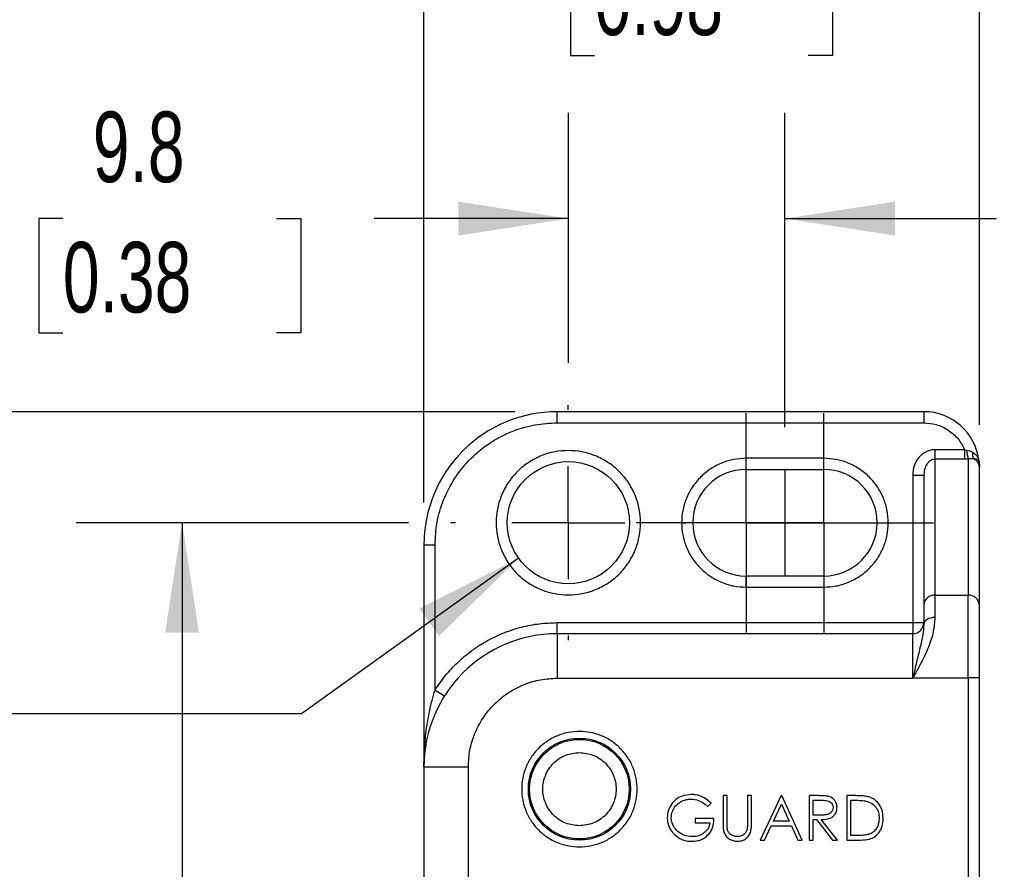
# Model space of a CAD drawing. Header units: millimetres. Extents: x 10 to 410, y 10 to 314.
# Tile 5 of 18: x 51 to 95, y 205 to 243. Entities that reach past the tile are written whole.
import ezdxf

# ---------------------------------------------------------------- set-up
doc = ezdxf.new("R2010")
doc.units = ezdxf.units.MM
doc.header["$LTSCALE"] = 1.5
doc.linetypes.add('CENTERX2', pattern=[20.32, 12.7, -2.54, 2.54, -2.54])
doc.layers.add('CENTER', color=40, linetype='CENTERX2')
doc.layers.add('DIMENSIONS', color=140, linetype='Continuous', lineweight=25)
doc.styles.add('SLDTEXTSTYLE0', font='TXT', dxfattribs={"width": 0.7})
doc.dimstyles.new('SLDDIMSTYLE0', dxfattribs={"dimtxt": 3.237012, "dimasz": 4.953, "dimexe": 0, "dimexo": 0.0625, "dimgap": 0.809253, "dimtad": 0, "dimtih": 1, "dimtoh": 1, "dimrnd": 1e-09, "dimzin": 12, "dimdsep": 46, "dimtxsty": 'SLDTEXTSTYLE0', "dimsah": 1, "dimcen": 0.09, "dimadec": 0, "dimazin": 3, "dimtfac": 1, "dimtmove": 0, "dimatfit": 0, "dimfxl": 0, "dimfrac": 2, "dimtolj": 1, "dimtzin": 12, "dimarcsym": 0})
doc.dimstyles.new('SLDDIMSTYLE1', dxfattribs={"dimtxt": 3.237012, "dimasz": 4.953, "dimexe": 0, "dimexo": 0.0625, "dimgap": 0.809253, "dimtad": 0, "dimtih": 1, "dimtoh": 1, "dimrnd": 1e-09, "dimzin": 4, "dimdsep": 46, "dimtxsty": 'SLDTEXTSTYLE0', "dimsah": 1, "dimcen": 0.09, "dimadec": 0, "dimazin": 1, "dimtfac": 1, "dimtofl": 0, "dimtmove": 0, "dimatfit": 3, "dimfxl": 0, "dimfrac": 2, "dimtolj": 1, "dimtzin": 12, "dimarcsym": 0})
doc.dimstyles.new('SLDDIMSTYLE2', dxfattribs={"dimtxt": 3.237012, "dimasz": 4.953, "dimexe": 0, "dimexo": 0.0625, "dimgap": 0.809253, "dimtad": 0, "dimtih": 1, "dimtoh": 1, "dimrnd": 1e-09, "dimzin": 4, "dimdsep": 46, "dimtxsty": 'SLDTEXTSTYLE0', "dimsah": 1, "dimcen": 0.09, "dimadec": 0, "dimazin": 1, "dimtfac": 1, "dimtmove": 0, "dimatfit": 0, "dimfxl": 0, "dimfrac": 2, "dimtolj": 1, "dimtzin": 12, "dimarcsym": 0})
doc.dimstyles.new('SLDDIMSTYLE3', dxfattribs={"dimtxt": 3.237012, "dimasz": 4.953, "dimexe": 0, "dimexo": 0.0625, "dimgap": 0.809253, "dimtad": 0, "dimtih": 1, "dimtoh": 1, "dimrnd": 1e-09, "dimzin": 12, "dimdsep": 46, "dimtxsty": 'SLDTEXTSTYLE0', "dimsah": 1, "dimcen": 0, "dimadec": 0, "dimazin": 3, "dimtfac": 1, "dimtofl": 0, "dimtmove": 0, "dimatfit": 3, "dimfxl": 0, "dimfrac": 2, "dimtolj": 1, "dimtzin": 12, "dimarcsym": 0})

# ---------------------------------------------------------------- blocks, each defined once
blk = doc.blocks.new('SW_BROKEN_VIEW_0')
at = {"color": 0, "linetype": 'CENTERX2'}
blk.add_line((0, 0), (0, -4.8), dxfattribs=at)
blk = doc.blocks.new('_D')
at = {"layer": 'DIMENSIONS'}
for p, q in [((75.491, 227.494), (75.491, 238.758)), ((85.241, 224.604), (85.241, 238.758)), ((52.739, 233.996), (51.652, 233.996)), ((51.652, 233.996), (51.652, 228.851)), ((62.358, 233.996), (63.445, 233.996)), ((63.445, 233.996), (63.445, 228.851)), ((75.491, 233.996), (66.745, 233.996)), ((85.241, 233.996), (94.766, 233.996)), ((51.652, 228.851), (52.739, 228.851)), ((63.445, 228.851), (62.358, 228.851))]:
    blk.add_line(p, q, dxfattribs=at)
for points in [[(75.491, 233.996), (70.538, 234.758), (70.538, 233.234)], [(85.241, 233.996), (90.194, 233.234), (90.194, 234.758)]]:
    blk.add_solid(points, dxfattribs=at)
at = {"layer": 'DIMENSIONS', "char_height": 3.175, "attachment_point": 1, "style": 'SLDTEXTSTYLE0'}
for s, insert in [('9.8', (54.086, 238.813)), ('0.38', (52.739, 232.944))]:
    blk.add_mtext(s, dxfattribs=dict(at, insert=insert))
blk = doc.blocks.new('_D_1')
at = {"layer": 'DIMENSIONS'}
for p, q in [((68.296, 220.299), (53.341, 220.299)), ((58.104, 220.299), (58.104, 190.206)), ((53.294, 184.337), (52.207, 184.337)), ((52.207, 184.337), (52.207, 179.192)), ((62.913, 184.337), (64, 184.337)), ((64, 184.337), (64, 179.192)), ((52.207, 179.192), (53.294, 179.192)), ((64, 179.192), (62.913, 179.192)), ((58.104, 142.299), (58.104, 178.467)), ((76.646, 142.299), (53.341, 142.299))]:
    blk.add_line(p, q, dxfattribs=at)
for points in [[(58.104, 220.299), (57.342, 215.346), (58.866, 215.346)], [(58.104, 142.299), (58.866, 147.252), (57.342, 147.252)]]:
    blk.add_solid(points, dxfattribs=at)
at = {"layer": 'DIMENSIONS', "char_height": 3.175, "attachment_point": 1, "style": 'SLDTEXTSTYLE0'}
for s, insert in [('78.0', (53.294, 189.154)), ('3.07', (53.294, 183.285))]:
    blk.add_mtext(s, dxfattribs=dict(at, insert=insert))
blk = doc.blocks.new('_D_2')
at = {"layer": 'DIMENSIONS'}
for p, q in [((73.086, 225.299), (38.205, 225.299)), ((42.967, 225.299), (42.967, 190.206)), ((38.158, 184.337), (37.071, 184.337)), ((37.071, 184.337), (37.071, 179.192)), ((47.777, 184.337), (48.864, 184.337)), ((48.864, 184.337), (48.864, 179.192)), ((37.071, 179.192), (38.158, 179.192)), ((48.864, 179.192), (47.777, 179.192)), ((42.967, 137.299), (42.967, 178.467)), ((73.086, 137.299), (38.205, 137.299))]:
    blk.add_line(p, q, dxfattribs=at)
for points in [[(42.967, 225.299), (42.205, 220.346), (43.729, 220.346)], [(42.967, 137.299), (43.729, 142.252), (42.205, 142.252)]]:
    blk.add_solid(points, dxfattribs=at)
at = {"layer": 'DIMENSIONS', "char_height": 3.175, "attachment_point": 1, "style": 'SLDTEXTSTYLE0'}
for s, insert in [('88.0', (38.158, 189.154)), ('3.46', (38.158, 183.285))]:
    blk.add_mtext(s, dxfattribs=dict(at, insert=insert))
blk = doc.blocks.new('_D_3')
at = {"layer": 'DIMENSIONS'}
for p, q in [((68.991, 221.204), (68.991, 251.248)), ((93.991, 224.704), (93.991, 251.248)), ((68.991, 246.486), (59.466, 246.486)), ((76.67, 246.486), (75.583, 246.486)), ((75.583, 246.486), (75.583, 241.341)), ((86.289, 246.486), (87.376, 246.486)), ((87.376, 246.486), (87.376, 241.341)), ((93.991, 246.486), (103.516, 246.486)), ((75.583, 241.341), (76.67, 241.341)), ((87.376, 241.341), (86.289, 241.341))]:
    blk.add_line(p, q, dxfattribs=at)
for points in [[(68.991, 246.486), (64.038, 247.248), (64.038, 245.724)], [(93.991, 246.486), (98.944, 245.724), (98.944, 247.248)]]:
    blk.add_solid(points, dxfattribs=at)
at = {"layer": 'DIMENSIONS', "char_height": 3.175, "attachment_point": 1, "style": 'SLDTEXTSTYLE0'}
for s, insert in [('25.0', (76.67, 251.303)), ('0.98', (76.67, 245.434))]:
    blk.add_mtext(s, dxfattribs=dict(at, insert=insert))
blk = doc.blocks.new('_D_4')
at = {"layer": 'DIMENSIONS'}
for p, q in [((73.255, 218.698), (63.478, 211.698)), ((26.193, 216.399), (25.106, 216.399)), ((25.106, 216.399), (25.106, 211.255)), ((35.812, 216.399), (36.899, 216.399)), ((36.899, 216.399), (36.899, 211.255)), ((63.478, 211.698), (40.367, 211.698)), ((25.106, 211.255), (26.193, 211.255)), ((36.899, 211.255), (35.812, 211.255))]:
    blk.add_line(p, q, dxfattribs=at)
blk.add_solid([(73.255, 218.698), (68.784, 216.435), (69.671, 215.195)], dxfattribs=at)
at = {"layer": 'DIMENSIONS', "char_height": 3.175, "attachment_point": 1, "style": 'SLDTEXTSTYLE0'}
for s, insert in [('%%c', (25.096, 221.217)), ('5.5', (29.983, 221.217)), ('0.22', (26.193, 215.347)), ('(2X)', (26.284, 209.478))]:
    blk.add_mtext(s, dxfattribs=dict(at, insert=insert))
blk = doc.blocks.new('SW_CENTERMARKSYMBOL_0')
at = {"layer": 'CENTER', "color": 0}
for p, q in [((0, 5.08), (0, 5.29)), ((0, 0), (0, 2.54)), ((-5.08, 0), (-5.29, 0)), ((0, 0), (-2.54, 0)), ((0, 0), (0, -2.54)), ((0, 0), (2.54, 0)), ((5.08, 0), (5.29, 0)), ((0, -5.08), (0, -5.29))]:
    blk.add_line(p, q, dxfattribs=at)
blk = doc.blocks.new('SW_CENTERMARKSYMBOL_1')
at = {"layer": 'CENTER', "color": 0}
for p, q in [((0, 2.54), (0, 4.94)), ((0, 0), (0, 2.54)), ((-2.54, 0), (-4.94, 0)), ((0, 0), (-2.54, 0)), ((0, 0), (0, -2.54)), ((0, 0), (2.54, 0)), ((2.54, 0), (4.94, 0)), ((0, -2.54), (0, -4.94))]:
    blk.add_line(p, q, dxfattribs=at)
blk = doc.blocks.new('SW_CENTERMARKSYMBOL_2')
at = {"layer": 'CENTER', "color": 0}
for p, q in [((0, 2.54), (0, 4.94)), ((0, 0), (0, 2.54)), ((-2.54, 0), (-4.94, 0)), ((0, 0), (-2.54, 0)), ((0, 0), (0, -2.54)), ((0, 0), (2.54, 0)), ((2.54, 0), (4.94, 0)), ((0, -2.54), (0, -4.94))]:
    blk.add_line(p, q, dxfattribs=at)

msp = doc.modelspace()

# ---------------------------------------------------------------- linework, layer by layer
for p, q in [((91.490621, 225.299355), (74.990621, 225.299355)), ((74.990621, 224.799354), (74.990621, 225.299355)), ((91.490621, 225.299355), (91.490621, 224.799354)), ((74.990621, 224.799354), (91.490621, 224.799354)), ((91.990621, 223.588031), (91.990621, 223.155018)), ((93.328553, 223.588031), (91.990621, 223.588031)), ((93.328553, 223.588031), (93.328553, 223.155018)), ((93.328553, 223.588031), (93.419831, 223.566618)), ((86.990622, 223.199352), (83.490622, 223.199352)), ((83.490622, 222.699355), (83.490622, 223.199352)), ((86.990622, 222.699355), (86.990622, 223.199352)), ((93.328553, 223.155018), (91.990621, 223.155018)), ((91.990621, 223.155018), (91.990621, 217.035103)), ((93.490622, 223.161757), (93.328553, 223.155018)), ((93.490622, 223.161757), (93.490622, 217.035103)), ((93.976627, 223.06351), (93.990622, 222.799353)), ((83.490622, 222.699355), (86.990622, 222.699355)), ((93.990622, 216.602091), (93.990622, 222.799353)), ((90.990621, 222.433329), (90.990621, 215.799354)), ((90.990621, 222.433329), (91.490621, 222.433329)), ((91.490621, 222.433329), (91.490621, 216.602091)), ((68.990621, 219.299354), (69.490621, 219.299354)), ((68.990621, 219.299354), (68.990621, 209.299352)), ((69.490621, 212.763455), (69.490621, 219.299354)), ((83.490622, 217.399355), (83.490622, 217.899352)), ((86.990622, 217.899352), (83.490622, 217.899352)), ((86.990622, 217.899352), (86.990622, 217.399355)), ((83.490622, 217.399355), (86.990622, 217.399355)), ((91.990621, 217.035103), (91.990621, 216.031618)), ((91.990621, 217.035103), (93.490622, 217.035103)), ((93.490622, 213.311195), (93.490622, 217.035103)), ((91.490621, 216.602091), (91.490621, 215.715293)), ((93.990622, 213.311195), (93.990622, 216.602091)), ((74.990621, 215.299353), (74.990621, 215.799354)), ((74.990621, 215.799354), (90.990621, 215.799354)), ((90.990621, 215.799354), (91.490621, 215.799354)), ((90.990621, 215.799354), (90.990621, 215.299353)), ((74.990621, 215.299353), (74.990621, 213.299353)), ((90.990621, 215.299353), (74.990621, 215.299353)), ((90.990621, 213.299353), (90.990621, 215.299353)), ((74.990621, 213.299353), (90.990621, 213.299353)), ((91.000289, 213.311195), (93.490622, 213.311195)), ((93.490622, 213.311195), (93.490622, 149.287513)), ((93.990622, 213.311195), (93.490622, 213.311195)), ((93.990622, 149.287513), (93.990622, 213.311195)), ((68.990621, 209.299352), (68.990621, 147.799354)), ((68.990621, 209.299352), (70.990622, 209.299352)), ((70.990622, 147.799354), (70.990622, 209.299352)), ((82.456271, 208.006784), (82.456271, 206.798851)), ((82.635758, 208.006784), (82.456271, 208.006784)), ((82.635758, 206.80847), (82.635758, 208.006784)), ((83.738322, 208.006784), (83.558835, 208.006784)), ((83.558835, 208.006784), (83.558835, 206.80847)), ((83.738322, 206.798851), (83.738322, 208.006784)), ((85.071656, 208.006784), (84.122938, 206.006788)), ((85.097297, 208.006784), (85.071656, 208.006784)), ((86.020373, 206.006788), (85.097297, 208.006784)), ((86.328066, 208.006784), (86.328066, 206.006788)), ((86.728306, 208.006784), (86.328066, 208.006784)), ((88.42422, 208.006784), (88.020374, 208.006784)), ((88.020374, 208.006784), (88.020374, 206.006788)), ((81.763963, 207.519606), (81.917809, 207.66544)), ((84.720293, 206.852939), (85.082473, 207.616962)), ((85.082473, 207.616962), (85.435037, 206.852939)), ((86.507553, 207.801659), (86.882553, 207.801659)), ((86.507553, 207.134992), (86.507553, 207.801659)), ((88.199861, 206.211913), (88.199861, 207.801659)), ((88.199861, 207.801659), (88.340486, 207.801659)), ((82.046015, 206.981145), (81.199861, 206.981145)), ((81.199861, 206.981145), (81.199861, 206.776015)), ((86.873739, 207.132187), (86.507553, 207.134992)), ((81.199861, 206.776015), (81.866527, 206.776015)), ((84.318851, 206.006788), (84.622938, 206.647813)), ((84.622938, 206.647813), (85.529588, 206.647813)), ((85.435037, 206.852939), (84.720293, 206.852939)), ((85.529588, 206.647813), (85.825261, 206.006788)), ((86.507553, 206.006788), (86.507553, 206.929862)), ((86.507553, 206.929862), (86.653386, 206.929862)), ((86.653386, 206.929862), (87.388162, 206.006788)), ((87.610117, 206.006788), (86.875342, 206.929862)), ((88.429428, 206.211913), (88.199861, 206.211913)), ((84.122938, 206.006788), (84.318851, 206.006788)), ((85.825261, 206.006788), (86.020373, 206.006788)), ((86.328066, 206.006788), (86.507553, 206.006788)), ((87.388162, 206.006788), (87.610117, 206.006788)), ((88.020374, 206.006788), (88.640165, 206.006788))]:
    msp.add_line(p, q)
at = {"flags": 128}
for points in [[(91.990621, 216.031618), (91.893077, 216.025542), (91.79928, 216.007542), (91.712837, 215.978309), (91.637068, 215.93897), (91.574886, 215.891033), (91.528682, 215.836346), (91.500229, 215.777006), (91.490621, 215.715293)], [(69.490621, 212.763455), (69.57316, 212.711468), (69.652526, 212.661482), (69.725671, 212.615412), (69.789782, 212.575033), (69.842397, 212.541893), (69.881494, 212.517269), (69.905569, 212.502107), (69.913699, 212.496985)]]:
    msp.add_lwpolyline(points, dxfattribs=at)
for centre, radius in [((75.490622, 220.299353), 2.749999), ((75.990623, 208.299353), 2.299999), ((75.990622, 208.299355), 2.241608)]:
    msp.add_circle(centre, radius)
for centre, radius, start, end in [((74.990621, 219.299354), 6, 90.0000004, 180.0000085), ((91.490618, 222.799351), 2.500003, 6.0653859, 89.9999334), ((95.40505, 223.705118), 1.990044, 183.9908164, 195.8452283), ((94.247615, 223.406404), 0.564728, 173.3135128, 203.7196546), ((93.562059, 222.784939), 0.428805, 1.9263825, 66.8567426), ((83.490623, 220.299354), 2.400002, 90.0000354, 269.9999646), ((86.99062, 220.299354), 2.400002, 270.0000445, 89.9999555), ((91.959372, 216.566006), 0.470138, 86.1888163, 175.5979822), ((93.521871, 216.566006), 0.470137, 4.4019709, 93.8112306), ((90.990618, 215.799357), 0.500004, 270.0004098, 359.9996969), ((74.990623, 209.299351), 6.000002, 90.0000166, 179.9999923)]:
    msp.add_arc(centre, radius, start, end)
for points, knots in [([(69.490621, 219.299354), (69.508466, 219.634807), (69.545223, 220.325808), (69.851213, 221.35087), (70.358664, 222.336568), (71.073881, 223.216145), (71.809368, 223.813322), (72.456204, 224.191495), (73.117315, 224.491172), (73.964257, 224.745009), (74.655197, 224.781593), (74.990621, 224.799354)], [0, 0, 0, 0, 0.116496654, 0.239971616, 0.368580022, 0.499917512, 0.631254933, 0.695611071, 0.760028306, 0.883503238, 1, 1, 1, 1]), ([(91.490621, 224.799354), (91.680782, 224.783634), (92.06947, 224.751505), (92.605693, 224.49124), (93.056318, 224.101102), (93.23912, 223.756582), (93.328553, 223.588031)], [0, 0, 0, 0, 0.244618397, 0.500000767, 0.755382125, 1, 1, 1, 1]), ([(75.490622, 223.549355), (75.286414, 223.538489), (74.877911, 223.516754), (74.271197, 223.332416), (73.69318, 223.036305), (73.177137, 222.61307), (72.824879, 222.183187), (72.601478, 221.80089), (72.425289, 221.413395), (72.278183, 220.912127), (72.221839, 220.299551), (72.27819, 219.686676), (72.456081, 219.079973), (72.754071, 218.501916), (73.176796, 217.985844), (73.606801, 217.633688), (73.989082, 217.410073), (74.376625, 217.234708), (74.87788, 217.081736), (75.286345, 217.060149), (75.490622, 217.049353)], [0, 0, 0, 0, 0.059978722, 0.119983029, 0.18494379, 0.249956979, 0.314917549, 0.347288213, 0.380015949, 0.439981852, 0.499999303, 0.559965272, 0.619983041, 0.684943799, 0.749956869, 0.814917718, 0.847288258, 0.880016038, 0.939995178, 1, 1, 1, 1]), ([(75.490622, 217.049353), (75.694829, 217.060218), (76.103332, 217.081953), (76.710046, 217.266291), (77.288063, 217.562402), (77.804106, 217.985638), (78.156364, 218.415521), (78.379766, 218.797817), (78.555954, 219.185312), (78.70306, 219.686581), (78.759404, 220.299157), (78.703054, 220.912033), (78.525162, 221.518734), (78.227172, 222.096791), (77.804447, 222.612863), (77.374442, 222.965019), (76.992161, 223.188634), (76.604619, 223.363999), (76.103363, 223.516971), (75.694898, 223.538559), (75.490622, 223.549355)], [0, 0, 0, 0, 0.059978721, 0.119983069, 0.184943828, 0.24995698, 0.314917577, 0.347288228, 0.380015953, 0.439981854, 0.499999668, 0.559965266, 0.619983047, 0.684943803, 0.749956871, 0.814917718, 0.847288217, 0.880015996, 0.939995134, 1, 1, 1, 1]), ([(91.990621, 223.588031), (91.927695, 223.584125), (91.801033, 223.576263), (91.613538, 223.510129), (91.434993, 223.403861), (91.222208, 223.200693), (91.031405, 222.872489), (91.004013, 222.577533), (90.990621, 222.433329)], [0, 0, 0, 0, 0.111565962, 0.224567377, 0.349362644, 0.478076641, 0.744831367, 1, 1, 1, 1]), ([(93.419831, 223.566618), (93.462226, 223.558151), (93.555611, 223.539502), (93.64042, 223.495943), (93.686728, 223.472159)], [0, 0, 0, 0, 0.4539745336, 1, 1, 1, 1]), ([(93.686728, 223.472159), (93.744707, 223.431248), (93.841681, 223.362819), (93.94298, 223.21782), (93.964901, 223.117285), (93.976627, 223.06351)], [0, 0, 0, 0, 0.40881409, 0.683778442, 1, 1, 1, 1]), ([(83.490622, 223.199352), (83.30841, 223.189658), (82.9439, 223.170264), (82.402534, 223.005783), (81.886759, 222.741563), (81.426296, 222.363915), (81.111968, 221.980328), (80.912626, 221.639201), (80.755406, 221.293439), (80.624141, 220.846146), (80.573862, 220.299549), (80.624142, 219.752665), (80.782871, 219.211308), (81.048772, 218.695494), (81.425963, 218.235004), (81.809661, 217.920771), (82.150773, 217.721239), (82.496582, 217.56475), (82.943862, 217.428244), (83.308339, 217.408986), (83.490622, 217.399355)], [0, 0, 0, 0, 0.059977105, 0.119983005, 0.184940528, 0.249956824, 0.314914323, 0.347285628, 0.380015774, 0.439978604, 0.499999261, 0.559962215, 0.619983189, 0.684940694, 0.74995699, 0.814914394, 0.847285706, 0.880015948, 0.939993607, 1, 1, 1, 1]), ([(86.990622, 217.399355), (87.172833, 217.40905), (87.537343, 217.428444), (88.07871, 217.592924), (88.594484, 217.857144), (89.054948, 218.234793), (89.369274, 218.61838), (89.568617, 218.959506), (89.725837, 219.305268), (89.857103, 219.752562), (89.907381, 220.29916), (89.857101, 220.846043), (89.698373, 221.3874), (89.432471, 221.903213), (89.055281, 222.363703), (88.671582, 222.677937), (88.33047, 222.877468), (87.984662, 223.033958), (87.537382, 223.170463), (87.172904, 223.189721), (86.990622, 223.199352)], [0, 0, 0, 0, 0.0599771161, 0.1199830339, 0.1849405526, 0.2499568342, 0.3149142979, 0.3472856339, 0.3800157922, 0.4399786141, 0.4999996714, 0.5599622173, 0.6199831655, 0.6849406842, 0.7499569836, 0.8149143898, 0.8472857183, 0.880015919, 0.9399935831, 1, 1, 1, 1]), ([(91.990621, 223.155018), (91.959046, 223.152409), (91.89378, 223.147017), (91.799346, 223.104414), (91.71032, 223.036893), (91.602673, 222.907914), (91.510237, 222.702166), (91.497153, 222.522847), (91.490621, 222.433329)], [0, 0, 0, 0, 0.097980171, 0.2025211, 0.316824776, 0.443295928, 0.722084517, 1, 1, 1, 1]), ([(93.730593, 223.179236), (93.690681, 223.179429), (93.610241, 223.179818), (93.530698, 223.167808), (93.490622, 223.161757)], [0, 0, 0, 0, 0.496163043, 1, 1, 1, 1]), ([(93.976627, 223.06351), (93.95641, 223.093304), (93.920519, 223.146199), (93.823773, 223.169894), (93.763956, 223.175891), (93.730593, 223.179236)], [0, 0, 0, 0, 0.363219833, 0.644827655, 1, 1, 1, 1]), ([(91.990621, 216.031618), (91.973943, 215.821665), (91.937528, 215.363281), (91.705399, 214.681736), (91.438511, 214.107095), (91.212563, 213.686875), (91.092316, 213.470388), (91.028437, 213.355892), (91.007361, 213.322425), (91.000289, 213.311195)], [0, 0, 0, 0, 0.215364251, 0.470197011, 0.732295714, 0.865548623, 0.959432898, 0.986387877, 1, 1, 1, 1]), ([(69.490621, 212.763455), (69.641957, 212.985863), (69.94458, 213.430608), (70.505485, 214.025852), (71.137111, 214.55695), (71.841219, 215.005337), (72.595733, 215.362052), (73.381825, 215.613475), (74.184266, 215.77075), (74.721865, 215.78982), (74.990621, 215.799354)], [0, 0, 0, 0, 0.123002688, 0.245966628, 0.373022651, 0.500000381, 0.627056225, 0.754033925, 0.877036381, 1, 1, 1, 1]), ([(91.490621, 215.715293), (91.478392, 215.56634), (91.449355, 215.21265), (91.313, 214.649682), (91.188529, 214.117811), (91.088056, 213.698078), (91.034078, 213.472959), (91.005844, 213.356942), (90.998424, 213.326735), (90.996374, 213.318613), (90.99575, 213.316183), (90.995533, 213.315415), (90.995456, 213.31514)], [0, 0, 0, 0, 0.182506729, 0.433363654, 0.706344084, 0.850938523, 0.960993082, 0.989408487, 0.996933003, 0.999023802, 0.999651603, 1, 1, 1, 1]), ([(70.990622, 209.299352), (71.004017, 209.550679), (71.030812, 210.053418), (71.256494, 210.797731), (71.621844, 211.508262), (72.142103, 212.147928), (72.676966, 212.58221), (73.147378, 212.857293), (73.621573, 213.072035), (74.236512, 213.259442), (74.739222, 213.286047), (74.990621, 213.299353)], [0, 0, 0, 0, 0.11997016, 0.239981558, 0.368584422, 0.499917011, 0.631249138, 0.695591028, 0.760017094, 0.879987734, 1, 1, 1, 1]), ([(68.990621, 209.299352), (68.994428, 209.539784), (69.001307, 209.974269), (69.048847, 210.554675), (69.115951, 211.120914), (69.212158, 211.685625), (69.341384, 212.260628), (69.443955, 212.606221), (69.490621, 212.763455)], [0, 0, 0, 0, 0.20530398, 0.371005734, 0.497058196, 0.692196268, 0.859959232, 1, 1, 1, 1]), ([(75.990622, 210.899353), (75.827265, 210.890659), (75.500463, 210.873267), (75.015107, 210.725814), (74.552684, 210.488926), (74.139858, 210.150353), (73.858047, 209.806446), (73.679324, 209.500609), (73.538365, 209.190618), (73.420675, 208.78959), (73.375595, 208.299548), (73.420673, 207.809229), (73.562976, 207.323883), (73.801373, 206.861421), (74.139534, 206.44857), (74.483539, 206.166838), (74.789365, 205.987951), (75.099402, 205.847643), (75.500418, 205.725255), (75.827191, 205.707989), (75.990622, 205.699354)], [0, 0, 0, 0, 0.0599754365, 0.1199829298, 0.1849370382, 0.2499567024, 0.3149111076, 0.3472830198, 0.3800159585, 0.4399749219, 0.4999994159, 0.5599586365, 0.6199829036, 0.6849370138, 0.7499570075, 0.8149110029, 0.8472831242, 0.8800159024, 0.9399918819, 1, 1, 1, 1]), ([(75.990622, 205.699354), (76.153979, 205.708048), (76.48078, 205.72544), (76.966136, 205.872894), (77.428559, 206.109781), (77.841385, 206.448354), (78.123197, 206.792261), (78.301919, 207.098099), (78.442878, 207.40809), (78.560568, 207.809118), (78.605648, 208.299161), (78.560571, 208.789478), (78.418267, 209.274824), (78.17987, 209.737286), (77.84171, 210.150138), (77.497702, 210.431866), (77.19188, 210.610761), (76.88184, 210.751062), (76.480825, 210.873453), (76.154052, 210.890718), (75.990622, 210.899353)], [0, 0, 0, 0, 0.059975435, 0.119982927, 0.184937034, 0.249956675, 0.314911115, 0.347283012, 0.380015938, 0.439975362, 0.499999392, 0.559958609, 0.619982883, 0.684936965, 0.749956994, 0.814910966, 0.847283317, 0.880015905, 0.939991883, 1, 1, 1, 1]), ([(75.990622, 206.649355), (75.783144, 206.671519), (75.462692, 206.70575), (75.078063, 206.911227), (74.815839, 207.124534), (74.60132, 207.38703), (74.402441, 207.771562), (74.300574, 208.299355), (74.402477, 208.827323), (74.601417, 209.211837), (74.816092, 209.474425), (75.07822, 209.687579), (75.46287, 209.892981), (75.783144, 209.927193), (75.990622, 209.949355)], [0, 0, 0, 0, 0.119721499, 0.18491236, 0.249999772, 0.315191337, 0.380278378, 0.499999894, 0.61972141, 0.68491276, 0.750000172, 0.815191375, 0.880278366, 1, 1, 1, 1]), ([(75.990622, 209.949355), (76.198099, 209.927191), (76.518551, 209.892957), (76.90318, 209.68748), (77.165405, 209.474174), (77.379923, 209.211677), (77.578803, 208.827146), (77.680669, 208.299353), (77.578767, 207.771384), (77.379825, 207.386871), (77.165153, 207.124281), (76.903021, 206.911133), (76.518376, 206.705724), (76.1981, 206.671516), (75.990622, 206.649355)], [0, 0, 0, 0, 0.119721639, 0.1849125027, 0.2499999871, 0.3151914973, 0.3802785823, 0.5000000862, 0.61972159, 0.6849129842, 0.7500003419, 0.8151910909, 0.8802784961, 1, 1, 1, 1]), ([(81.019172, 208.058067), (80.883204, 208.046029), (80.631798, 208.023771), (80.308137, 207.834206), (80.084077, 207.57193), (79.960596, 207.282229), (79.948537, 207.089059), (79.94345, 207.007587)], [0, 0, 0, 0, 0.24234298, 0.448093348, 0.653963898, 0.854055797, 1, 1, 1, 1]), ([(80.122938, 207.0156), (80.133633, 207.111715), (80.154933, 207.303122), (80.308845, 207.553194), (80.529625, 207.732763), (80.773768, 207.836467), (80.940099, 207.847913), (81.013162, 207.852941)], [0, 0, 0, 0, 0.21267106, 0.423519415, 0.631354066, 0.838065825, 1, 1, 1, 1]), ([(81.013162, 207.852941), (81.127976, 207.838723), (81.35742, 207.810311), (81.605851, 207.665056), (81.72703, 207.553581), (81.763963, 207.519606)], [0, 0, 0, 0, 0.41049382, 0.820330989, 1, 1, 1, 1]), ([(81.917809, 207.66544), (81.816356, 207.75449), (81.612494, 207.933427), (81.28504, 208.046031), (81.084428, 208.055112), (81.019172, 208.058067)], [0, 0, 0, 0, 0.4006325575, 0.805032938, 1, 1, 1, 1]), ([(87.181431, 207.979541), (87.114977, 207.988279), (87.006607, 208.002529), (86.855054, 208.006217), (86.770565, 208.006595), (86.728306, 208.006784)], [0, 0, 0, 0, 0.442104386, 0.720959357, 1, 1, 1, 1]), ([(87.584476, 207.471929), (87.578655, 207.540183), (87.568174, 207.663074), (87.4728, 207.815526), (87.345375, 207.927555), (87.237481, 207.961768), (87.181431, 207.979541)], [0, 0, 0, 0, 0.288960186, 0.520273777, 0.750787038, 1, 1, 1, 1]), ([(89.058835, 207.93467), (88.997082, 207.951501), (88.873725, 207.985122), (88.659987, 208.003092), (88.51026, 208.005437), (88.42422, 208.006784)], [0, 0, 0, 0, 0.298922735, 0.597127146, 1, 1, 1, 1]), ([(89.6614, 206.981547), (89.651068, 207.117461), (89.632864, 207.356948), (89.465605, 207.662163), (89.265428, 207.847753), (89.114451, 207.911272), (89.058835, 207.93467)], [0, 0, 0, 0, 0.336296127, 0.592570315, 0.849915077, 1, 1, 1, 1]), ([(87.404989, 207.472332), (87.400464, 207.430703), (87.391478, 207.348019), (87.322591, 207.247219), (87.221332, 207.175016), (87.068068, 207.134891), (86.947668, 207.133215), (86.873739, 207.132187)], [0, 0, 0, 0, 0.173955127, 0.345517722, 0.494081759, 0.689355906, 1, 1, 1, 1]), ([(86.875342, 206.929862), (87.012967, 206.935277), (87.207448, 206.942929), (87.423902, 207.072266), (87.527825, 207.203301), (87.578672, 207.343667), (87.582768, 207.434181), (87.584476, 207.471929)], [0, 0, 0, 0, 0.400292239, 0.565660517, 0.731584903, 0.888058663, 1, 1, 1, 1]), ([(86.882553, 207.801659), (86.94922, 207.800538), (87.06124, 207.798654), (87.208363, 207.770368), (87.30748, 207.705534), (87.374093, 207.620241), (87.402379, 207.536949), (87.404413, 207.486584), (87.404989, 207.472332)], [0, 0, 0, 0, 0.286490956, 0.481386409, 0.632631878, 0.783882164, 0.93884333, 1, 1, 1, 1]), ([(88.340486, 207.801659), (88.407127, 207.800852), (88.543158, 207.799207), (88.749665, 207.78898), (88.886382, 207.760084), (88.955069, 207.745567)], [0, 0, 0, 0, 0.323357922, 0.660053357, 1, 1, 1, 1]), ([(88.955069, 207.745567), (89.044741, 207.708574), (89.217285, 207.637394), (89.387119, 207.423748), (89.470815, 207.199018), (89.478404, 207.05056), (89.481912, 206.981946)], [0, 0, 0, 0, 0.28793934, 0.554042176, 0.793889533, 1, 1, 1, 1]), ([(79.94345, 207.007587), (79.946824, 206.940787), (79.955873, 206.761617), (80.042593, 206.525854), (80.149654, 206.385002), (80.188643, 206.333708)], [0, 0, 0, 0, 0.2742983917, 0.7357218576, 1, 1, 1, 1]), ([(81.070854, 206.160631), (80.941465, 206.173407), (80.705736, 206.196683), (80.405655, 206.377487), (80.207263, 206.62312), (80.128471, 206.853664), (80.124013, 206.984127), (80.122938, 207.0156)], [0, 0, 0, 0, 0.273104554, 0.497559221, 0.722865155, 0.933143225, 1, 1, 1, 1]), ([(81.055229, 205.955505), (81.19142, 205.966156), (81.426556, 205.984545), (81.718204, 206.158393), (81.913483, 206.386618), (82.027648, 206.672868), (82.039828, 206.877306), (82.046015, 206.981145)], [0, 0, 0, 0, 0.252128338, 0.435304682, 0.618374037, 0.806163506, 1, 1, 1, 1]), ([(88.640165, 206.006788), (88.775214, 206.011479), (88.996596, 206.019169), (89.283729, 206.143462), (89.486336, 206.346427), (89.636413, 206.632661), (89.652911, 206.863027), (89.6614, 206.981547)], [0, 0, 0, 0, 0.250881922, 0.411265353, 0.571591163, 0.779589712, 1, 1, 1, 1]), ([(89.481912, 206.981946), (89.471057, 206.861717), (89.453373, 206.665856), (89.301211, 206.43726), (89.14816, 206.317494), (89.039568, 206.277093), (89.001143, 206.262797)], [0, 0, 0, 0, 0.383956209, 0.6254929, 0.867479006, 1, 1, 1, 1]), ([(81.866527, 206.776015), (81.845683, 206.692557), (81.804539, 206.527829), (81.635602, 206.339159), (81.422499, 206.211175), (81.225907, 206.164902), (81.105216, 206.161577), (81.070854, 206.160631)], [0, 0, 0, 0, 0.232232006, 0.458376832, 0.669686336, 0.905955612, 1, 1, 1, 1]), ([(82.456271, 206.798851), (82.457264, 206.728607), (82.458757, 206.62301), (82.468906, 206.481745), (82.484231, 206.412272), (82.491928, 206.377379)], [0, 0, 0, 0, 0.497242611, 0.747493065, 1, 1, 1, 1]), ([(82.643771, 206.542443), (82.641324, 206.575792), (82.636854, 206.636728), (82.635829, 206.725498), (82.635782, 206.78081), (82.635758, 206.80847)], [0, 0, 0, 0, 0.37668801, 0.688301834, 1, 1, 1, 1]), ([(83.106912, 206.160631), (83.042988, 206.168519), (82.925828, 206.182978), (82.785123, 206.26082), (82.69556, 206.360845), (82.657428, 206.457711), (82.647469, 206.519499), (82.643771, 206.542443)], [0, 0, 0, 0, 0.291596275, 0.534440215, 0.71452874, 0.893990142, 1, 1, 1, 1]), ([(83.116928, 205.955505), (83.18473, 205.960573), (83.315747, 205.970365), (83.487143, 206.068027), (83.626253, 206.21025), (83.733163, 206.46044), (83.736292, 206.665676), (83.738322, 206.798851)], [0, 0, 0, 0, 0.169964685, 0.328432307, 0.485947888, 0.666438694, 1, 1, 1, 1]), ([(83.558835, 206.80847), (83.558603, 206.775147), (83.558125, 206.70668), (83.555212, 206.602665), (83.544018, 206.532944), (83.538402, 206.497971)], [0, 0, 0, 0, 0.320918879, 0.659359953, 1, 1, 1, 1]), ([(80.188643, 206.333708), (80.287541, 206.239137), (80.485745, 206.049608), (80.81262, 205.963316), (81.001557, 205.957233), (81.055229, 205.955505)], [0, 0, 0, 0, 0.416226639, 0.834165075, 1, 1, 1, 1]), ([(82.491928, 206.377379), (82.517724, 206.31417), (82.569809, 206.186545), (82.726305, 206.052063), (82.913379, 205.968138), (83.047307, 205.959826), (83.116928, 205.955505)], [0, 0, 0, 0, 0.250400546, 0.505578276, 0.742982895, 1, 1, 1, 1]), ([(83.538402, 206.497971), (83.519166, 206.444147), (83.483832, 206.34528), (83.372577, 206.238039), (83.245512, 206.173141), (83.152588, 206.164754), (83.106912, 206.160631)], [0, 0, 0, 0, 0.2874726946, 0.5280507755, 0.768019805, 1, 1, 1, 1]), ([(89.001143, 206.262797), (88.940659, 206.249842), (88.816611, 206.223271), (88.624476, 206.214121), (88.494519, 206.21265), (88.429428, 206.211913)], [0, 0, 0, 0, 0.322008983, 0.660421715, 1, 1, 1, 1])]:
    msp.add_open_spline(points, degree=3, knots=knots)

# ---------------------------------------------------------------- block references
at = {"color": 7, "linetype": 'Continuous'}
msp.add_blockref('SW_BROKEN_VIEW_0', (85.240622, 222.699355), dxfattribs=at)
at = {"layer": 'CENTER'}
for name, p in [('SW_CENTERMARKSYMBOL_0', (75.490622, 220.299356)), ('SW_CENTERMARKSYMBOL_1', (83.490622, 220.299356)), ('SW_CENTERMARKSYMBOL_2', (86.990622, 220.299356))]:
    msp.add_blockref(name, p, dxfattribs=at)

# ---------------------------------------------------------------- dimensions: what is measured, and where the dimension line sits
at = {"layer": 'DIMENSIONS'}
for base, p1, p2, angle, dimstyle, picture, middle in [((93.990622, 246.485951), (68.990622, 219.299354), (93.990622, 222.799354), 0, 'SLDDIMSTYLE2', '_D_3', (81.479303, 246.485951)), ((42.967298, 137.299354), (74.990622, 225.299354), (74.990622, 137.299354), 90, 'SLDDIMSTYLE1', '_D_2', (42.967298, 184.336761)), ((58.103921, 142.299354), (70.200622, 220.299354), (78.550622, 142.299354), 90, 'SLDDIMSTYLE1', '_D_1', (58.103921, 184.336761))]:
    dim = msp.add_linear_dim(base=base, p1=p1, p2=p2, angle=angle, dimstyle=dimstyle, dxfattribs=at)
    dim.commit()
    dim.dimension.update_dxf_attribs({"geometry": picture, "text_midpoint": middle, "dimtype": 160})
dim = msp.add_linear_dim(base=(85.240622, 233.995637), p1=(75.490622, 225.589354), p2=(85.240622, 222.699354), dimstyle='SLDDIMSTYLE0', dxfattribs=at)
dim.commit()
dim.dimension.update_dxf_attribs({"geometry": '_D', "text_midpoint": (57.548739, 233.995637), "dimtype": 160})
dim = msp.add_diameter_dim_2p(p1=(77.726598, 221.900262), p2=(73.254645, 218.698445), text='<>\\P(2X)', dimstyle='SLDDIMSTYLE3', dxfattribs=at)
dim.commit()
dim.dimension.update_dxf_attribs({"geometry": '_D_4', "text_midpoint": (31.002485, 213.371168), "dimtype": 163})

doc.saveas('drawing.dxf')
